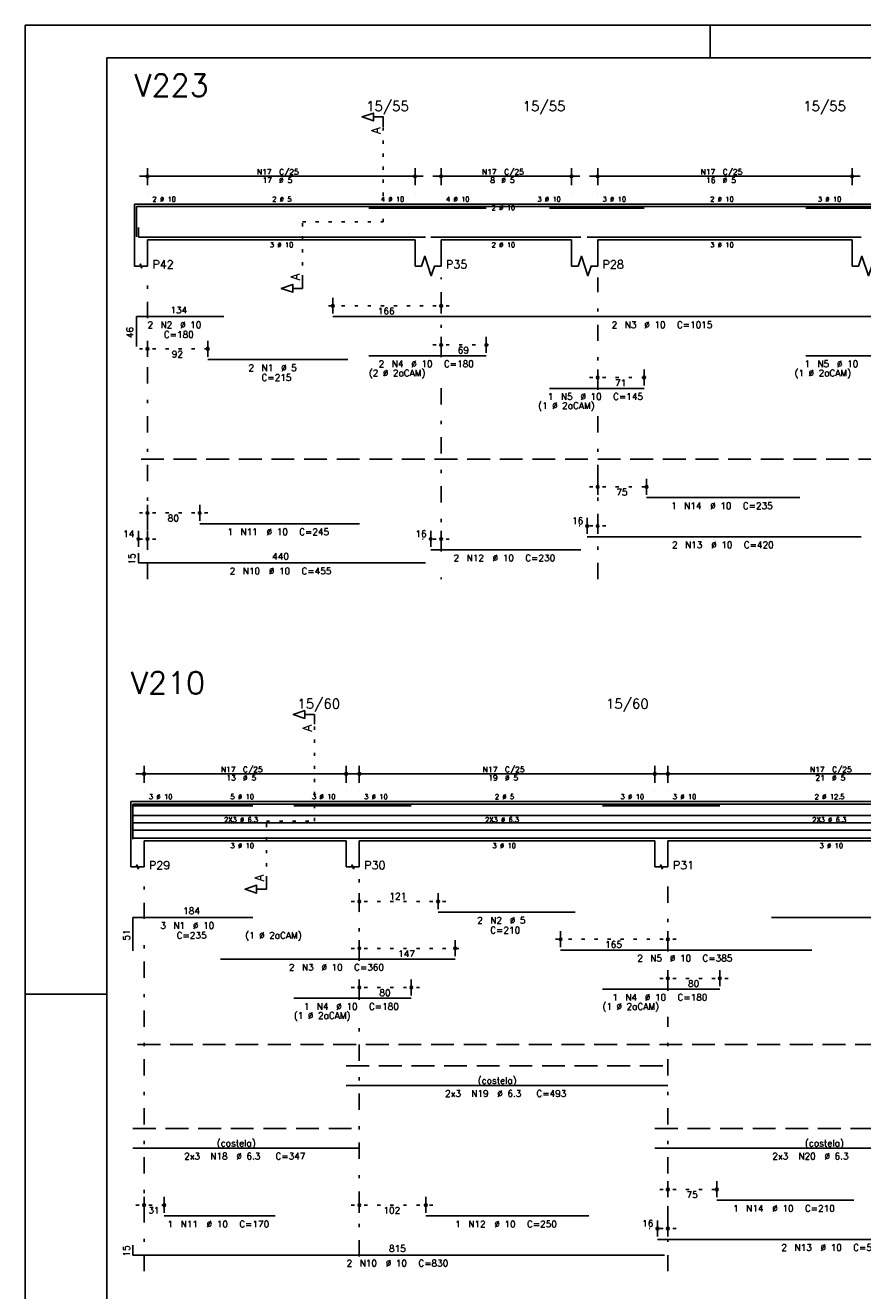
# Model space of a CAD drawing. Extents: x 0 to 84.1, y 0 to 59.4.
# Tile 2 of 6: x 0 to 25.7, y 20.6 to 59.4. Entities that reach past the tile are written whole.
import ezdxf

# ---------------------------------------------------------------- set-up
doc = ezdxf.new("R2010")
doc.units = 0
doc.header["$MEASUREMENT"] = 0
for name, pattern in [('ESTILO_TQS_0001', [1, 0.7, -0.3]), ('ESTILO_TQS_0002', [0.4, 0.1, -0.3]), ('ESTILO_TQS_0003', [1.5, 0.5, -0.4, 0.1, -0.5])]:
    doc.linetypes.add(name, pattern=pattern)
for name, color, linetype in [('1', 1, 'CONTINUOUS'), ('2', 2, 'CONTINUOUS'), ('4', 4, 'CONTINUOUS'), ('6', 6, 'CONTINUOUS'), ('7', 7, 'CONTINUOUS')]:
    doc.layers.add(name, color=color, linetype=linetype)
doc.styles.get("Standard").update_dxf_attribs({"font": 'ROMANS.SHX'})

msp = doc.modelspace()

# ---------------------------------------------------------------- linework, layer by layer
at = {"layer": '1', "linetype": 'ESTILO_TQS_0002'}
for p, q in [((10.972, 53.37), (10.972, 56.29)), ((8.497, 51.635), (8.497, 53.37)), ((8.497, 53.37), (10.972, 53.37)), ((12.997, 50.8), (9.176, 50.8)), ((3.497, 49.48), (5.842, 49.48)), ((12.497, 49.6), (14.382, 49.6)), ((17.297, 48.6), (19.22, 48.6)), ((17.297, 45.25), (19.297, 45.25)), ((3.497, 44.45), (5.597, 44.45)), ((17.797, 44.05), (16.977, 44.05)), ((3.997, 43.65), (3.217, 43.65)), ((12.997, 43.65), (12.177, 43.65)), ((8.865, 35), (8.865, 37.97)), ((7.39, 33.215), (7.39, 35)), ((7.39, 35), (8.865, 35)), ((9.99, 32.54), (12.903, 32.54)), ((9.99, 31.1), (13.43, 31.1)), ((19.95, 31.38), (16.16, 31.38)), ((9.99, 29.9), (12.084, 29.9)), ((19.45, 30.18), (21.544, 30.18)), ((19.45, 23.71), (21.45, 23.71)), ((3.39, 23.23), (4.51, 23.23)), ((9.99, 23.23), (12.53, 23.23)), ((19.95, 22.51), (19.13, 22.51))]:
    msp.add_line(p, q, dxfattribs=at)
at = {"layer": '1', "linetype": 'ESTILO_TQS_0001'}
for p, q in [((3.547, 46.095), (41.147, 46.095)), ((3.44, 28.155), (42.5, 28.155))]:
    msp.add_line(p, q, dxfattribs=at)
at = {"layer": '2', "linetype": 'Continuous'}
for p, q in [((84.1, 59.4), (0, 59.4)), ((0, 59.4), (0, 0)), ((21, 59.4), (21, 58.4)), ((3.497, 54.77), (12.197, 54.77)), ((3.747, 54.5), (3.747, 55.02)), ((11.947, 54.5), (11.947, 55.02)), ((12.497, 54.77), (16.997, 54.77)), ((12.747, 54.5), (12.747, 55.02)), ((16.747, 54.5), (16.747, 55.02)), ((17.297, 54.77), (25.597, 54.77)), ((17.547, 54.5), (17.547, 55.02)), ((25.347, 54.5), (25.347, 55.02)), ((3.747, 54.25), (3.747, 54.25)), ((11.947, 54.25), (11.947, 54.25)), ((12.747, 54.25), (12.747, 54.25)), ((16.747, 54.25), (16.747, 54.25)), ((17.547, 54.25), (17.547, 54.25)), ((25.347, 54.25), (25.347, 54.25)), ((3.347, 53.92), (3.347, 52.82)), ((3.347, 53.92), (3.747, 53.92)), ((3.747, 53.92), (11.947, 53.92)), ((11.947, 53.92), (12.747, 53.92)), ((12.747, 53.92), (16.747, 53.92)), ((16.747, 53.92), (17.547, 53.92)), ((17.547, 53.92), (25.347, 53.92)), ((25.347, 53.92), (26.147, 53.92)), ((3.347, 52.82), (3.347, 52.02)), ((3.747, 52.82), (11.947, 52.82)), ((3.747, 52.82), (3.747, 52.02)), ((11.947, 52.82), (11.947, 52.02)), ((12.747, 52.82), (16.747, 52.82)), ((12.747, 52.82), (12.747, 52.02)), ((16.747, 52.82), (16.747, 52.02)), ((17.547, 52.82), (25.347, 52.82)), ((17.547, 52.82), (17.547, 52.02)), ((25.347, 52.82), (25.347, 52.02)), ((9.426, 50.56), (9.426, 51.05)), ((12.747, 50.56), (12.747, 51.05)), ((9.426, 50.46), (9.426, 50.46)), ((12.747, 50.46), (12.747, 50.46)), ((3.747, 49.24), (3.747, 49.73)), ((5.592, 49.24), (5.592, 49.73)), ((12.747, 49.36), (12.747, 49.85)), ((14.132, 49.36), (14.132, 49.85)), ((3.747, 49.14), (3.747, 49.14)), ((5.592, 49.14), (5.592, 49.14)), ((12.747, 49.26), (12.747, 49.26)), ((14.132, 49.26), (14.132, 49.26)), ((17.547, 48.36), (17.547, 48.85)), ((18.97, 48.36), (18.97, 48.85)), ((17.547, 48.26), (17.547, 48.26)), ((18.97, 48.26), (18.97, 48.26)), ((17.547, 45.01), (17.547, 45.5)), ((19.047, 45.01), (19.047, 45.5)), ((3.747, 44.21), (3.747, 44.7)), ((5.347, 44.21), (5.347, 44.7)), ((17.547, 44.91), (17.547, 44.91)), ((19.047, 44.91), (19.047, 44.91)), ((17.227, 43.81), (17.227, 44.3)), ((17.547, 43.81), (17.547, 44.3)), ((3.467, 43.41), (3.467, 43.9)), ((3.747, 44.11), (3.747, 44.11)), ((3.747, 43.41), (3.747, 43.9)), ((5.347, 44.11), (5.347, 44.11)), ((12.427, 43.41), (12.427, 43.9)), ((12.747, 43.41), (12.747, 43.9)), ((17.227, 43.71), (17.227, 43.71)), ((17.547, 43.71), (17.547, 43.71)), ((3.467, 43.31), (3.467, 43.31)), ((3.747, 43.31), (3.747, 43.31)), ((12.427, 43.31), (12.427, 43.31)), ((12.747, 43.31), (12.747, 43.31)), ((3.64, 36.18), (3.64, 36.7)), ((9.84, 36.18), (9.84, 36.7)), ((10.24, 36.18), (10.24, 36.7)), ((19.3, 36.18), (19.3, 36.7)), ((19.7, 36.18), (19.7, 36.7)), ((3.39, 36.45), (10.09, 36.45)), ((9.99, 36.45), (19.55, 36.45)), ((19.45, 36.45), (30.15, 36.45)), ((3.64, 35.93), (3.64, 35.93)), ((9.84, 35.93), (9.84, 35.93)), ((10.24, 35.93), (10.24, 35.93)), ((19.3, 35.93), (19.3, 35.93)), ((19.7, 35.93), (19.7, 35.93)), ((3.24, 35.6), (3.24, 34.4)), ((3.24, 35.6), (3.64, 35.6)), ((3.64, 35.6), (9.84, 35.6)), ((9.84, 35.6), (10.24, 35.6)), ((10.24, 35.6), (19.3, 35.6)), ((19.3, 35.6), (19.7, 35.6)), ((19.7, 35.6), (29.9, 35.6)), ((3.24, 34.4), (3.24, 33.6)), ((3.64, 34.4), (9.84, 34.4)), ((3.64, 34.4), (3.64, 33.6)), ((9.84, 34.4), (9.84, 33.6)), ((10.24, 34.4), (19.3, 34.4)), ((10.24, 34.4), (10.24, 33.6)), ((19.3, 34.4), (19.3, 33.6)), ((19.7, 34.4), (29.9, 34.4)), ((19.7, 34.4), (19.7, 33.6)), ((10.24, 32.3), (10.24, 32.79)), ((12.653, 32.3), (12.653, 32.79)), ((10.24, 32.2), (10.24, 32.2)), ((12.653, 32.2), (12.653, 32.2)), ((16.41, 31.14), (16.41, 31.63)), ((19.7, 31.14), (19.7, 31.63)), ((10.24, 30.86), (10.24, 31.35)), ((13.18, 30.86), (13.18, 31.35)), ((16.41, 31.04), (16.41, 31.04)), ((19.7, 31.04), (19.7, 31.04)), ((10.24, 30.76), (10.24, 30.76)), ((13.18, 30.76), (13.18, 30.76)), ((19.7, 29.94), (19.7, 30.43)), ((21.294, 29.94), (21.294, 30.43)), ((10.24, 29.66), (10.24, 30.15)), ((11.834, 29.66), (11.834, 30.15)), ((0, 29.7), (0.5, 29.7)), ((0.5, 29.7), (1.5, 29.7)), ((1.5, 29.7), (2.5, 29.7)), ((10.24, 29.56), (10.24, 29.56)), ((11.834, 29.56), (11.834, 29.56)), ((19.7, 29.84), (19.7, 29.84)), ((21.294, 29.84), (21.294, 29.84)), ((19.7, 23.47), (19.7, 23.96)), ((21.2, 23.47), (21.2, 23.96)), ((3.64, 22.99), (3.64, 23.48)), ((4.26, 22.99), (4.26, 23.48)), ((10.24, 22.99), (10.24, 23.48)), ((12.28, 22.99), (12.28, 23.48)), ((19.7, 23.37), (19.7, 23.37)), ((21.2, 23.37), (21.2, 23.37)), ((3.64, 22.89), (3.64, 22.89)), ((4.26, 22.89), (4.26, 22.89)), ((10.24, 22.89), (10.24, 22.89)), ((12.28, 22.89), (12.28, 22.89)), ((19.38, 22.27), (19.38, 22.76)), ((19.7, 22.27), (19.7, 22.76)), ((19.38, 22.17), (19.38, 22.17)), ((19.7, 22.17), (19.7, 22.17))]:
    msp.add_line(p, q, dxfattribs=at)
at = {"layer": '2', "linetype": 'ESTILO_TQS_0003'}
for p, q in [((3.747, 50.422), (3.747, 51.67)), ((12.747, 49.222), (12.747, 51.67)), ((17.547, 48.222), (17.547, 51.67)), ((3.747, 42.42), (3.747, 49.618)), ((12.747, 43.272), (12.747, 48.418)), ((17.547, 42.42), (17.547, 47.418)), ((12.747, 42.42), (12.747, 42.468)), ((3.64, 32.002), (3.64, 33.3)), ((10.24, 30.722), (10.24, 33.3)), ((19.7, 31.002), (19.7, 33.3)), ((3.64, 21.2), (3.64, 31.198)), ((10.24, 29.522), (10.24, 29.918)), ((19.7, 29.802), (19.7, 30.198)), ((10.24, 21.652), (10.24, 28.718)), ((19.7, 21.2), (19.7, 28.998))]:
    msp.add_line(p, q, dxfattribs=at)
at = {"layer": '2', "linetype": 'Continuous'}
for points in [[(83.1, 1), (2.5, 1), (2.5, 58.4), (83.1, 58.4), (83.1, 1)], [(10.972, 56.29), (10.972, 56.59), (10.672, 56.59), (10.672, 56.47), (10.322, 56.59), (10.672, 56.71), (10.672, 56.59)], [(3.347, 52.02), (3.507, 52.02), (3.527, 52.08), (3.567, 51.96), (3.587, 52.02), (3.747, 52.02)], [(11.947, 52.02), (12.147, 52.02), (12.247, 52.32), (12.447, 51.72), (12.547, 52.02), (12.747, 52.02)], [(16.747, 52.02), (16.947, 52.02), (17.047, 52.32), (17.247, 51.72), (17.347, 52.02), (17.547, 52.02)], [(25.347, 52.02), (25.547, 52.02), (25.647, 52.32), (25.847, 51.72), (25.947, 52.02), (26.147, 52.02)], [(8.497, 51.635), (8.497, 51.335), (8.197, 51.335), (8.197, 51.215), (7.847, 51.335), (8.197, 51.455), (8.197, 51.335)], [(8.865, 37.97), (8.865, 38.27), (8.565, 38.27), (8.565, 38.15), (8.215, 38.27), (8.565, 38.39), (8.565, 38.27)], [(3.24, 33.6), (3.4, 33.6), (3.42, 33.66), (3.46, 33.54), (3.48, 33.6), (3.64, 33.6)], [(9.84, 33.6), (10, 33.6), (10.02, 33.66), (10.06, 33.54), (10.08, 33.6), (10.24, 33.6)], [(19.3, 33.6), (19.46, 33.6), (19.48, 33.66), (19.52, 33.54), (19.54, 33.6), (19.7, 33.6)], [(7.39, 33.215), (7.39, 32.915), (7.09, 32.915), (7.09, 32.795), (6.74, 32.915), (7.09, 33.035), (7.09, 32.915)]]:
    msp.add_lwpolyline(points, dxfattribs=at)
for centre, radius in [((3.747, 54.77), 0.0416), ((3.747, 54.77), 0.0208), ((11.947, 54.77), 0.0416), ((11.947, 54.77), 0.0208), ((12.747, 54.77), 0.0416), ((12.747, 54.77), 0.0208), ((16.747, 54.77), 0.0416), ((16.747, 54.77), 0.0208), ((17.547, 54.77), 0.0416), ((17.547, 54.77), 0.0208), ((25.347, 54.77), 0.0416), ((25.347, 54.77), 0.0208), ((9.426, 50.8), 0.04), ((12.747, 50.8), 0.04), ((9.426, 50.8), 0.02), ((12.747, 50.8), 0.02), ((3.747, 49.48), 0.04), ((3.747, 49.48), 0.02), ((5.592, 49.48), 0.04), ((5.592, 49.48), 0.02), ((12.747, 49.6), 0.04), ((12.747, 49.6), 0.02), ((14.132, 49.6), 0.04), ((14.132, 49.6), 0.02), ((17.547, 48.6), 0.04), ((17.547, 48.6), 0.02), ((18.97, 48.6), 0.04), ((18.97, 48.6), 0.02), ((17.547, 45.25), 0.04), ((17.547, 45.25), 0.02), ((19.047, 45.25), 0.04), ((19.047, 45.25), 0.02), ((3.747, 44.45), 0.04), ((3.747, 44.45), 0.02), ((5.347, 44.45), 0.04), ((5.347, 44.45), 0.02), ((17.227, 44.05), 0.04), ((17.227, 44.05), 0.02), ((17.547, 44.05), 0.04), ((17.547, 44.05), 0.02), ((3.467, 43.65), 0.04), ((3.467, 43.65), 0.02), ((3.747, 43.65), 0.04), ((3.747, 43.65), 0.02), ((12.427, 43.65), 0.04), ((12.427, 43.65), 0.02), ((12.747, 43.65), 0.04), ((12.747, 43.65), 0.02), ((3.64, 36.45), 0.0416), ((3.64, 36.45), 0.0208), ((9.84, 36.45), 0.0416), ((9.84, 36.45), 0.0208), ((10.24, 36.45), 0.0416), ((10.24, 36.45), 0.0208), ((19.3, 36.45), 0.0416), ((19.3, 36.45), 0.0208), ((19.7, 36.45), 0.0416), ((19.7, 36.45), 0.0208), ((10.24, 32.54), 0.04), ((10.24, 32.54), 0.02), ((12.653, 32.54), 0.04), ((12.653, 32.54), 0.02), ((10.24, 31.1), 0.04), ((10.24, 31.1), 0.02), ((13.18, 31.1), 0.04), ((13.18, 31.1), 0.02), ((16.41, 31.38), 0.04), ((16.41, 31.38), 0.02), ((19.7, 31.38), 0.04), ((19.7, 31.38), 0.02), ((10.24, 29.9), 0.04), ((10.24, 29.9), 0.02), ((11.834, 29.9), 0.04), ((11.834, 29.9), 0.02), ((19.7, 30.18), 0.04), ((19.7, 30.18), 0.02), ((21.294, 30.18), 0.04), ((21.294, 30.18), 0.02), ((19.7, 23.71), 0.04), ((19.7, 23.71), 0.02), ((21.2, 23.71), 0.04), ((21.2, 23.71), 0.02), ((3.64, 23.23), 0.04), ((3.64, 23.23), 0.02), ((4.26, 23.23), 0.04), ((4.26, 23.23), 0.02), ((10.24, 23.23), 0.04), ((10.24, 23.23), 0.02), ((12.28, 23.23), 0.04), ((12.28, 23.23), 0.02), ((19.38, 22.51), 0.04), ((19.38, 22.51), 0.02), ((19.7, 22.51), 0.04), ((19.7, 22.51), 0.02)]:
    msp.add_circle(centre, radius, dxfattribs=at)
at = {"layer": '4', "linetype": 'Continuous'}
for p, q in [((3.407, 52.92), (3.407, 53.84)), ((3.407, 53.84), (6.087, 53.84)), ((5.592, 53.84), (9.892, 53.84)), ((9.426, 53.84), (29.726, 53.84)), ((10.532, 53.79), (14.132, 53.79)), ((16.07, 53.79), (18.97, 53.79)), ((23.932, 53.79), (26.832, 53.79)), ((3.467, 53.2), (3.467, 52.9)), ((3.467, 52.9), (12.267, 52.9)), ((5.347, 52.9), (10.247, 52.9)), ((12.427, 52.9), (17.027, 52.9)), ((17.227, 52.9), (25.627, 52.9)), ((19.047, 52.9), (23.747, 52.9)), ((3.3, 34.5), (3.3, 35.52)), ((3.3, 35.52), (6.98, 35.52)), ((3.3, 34.45), (3.3, 35.47)), ((3.3, 35.47), (6.98, 35.47)), ((5.98, 35.52), (13.18, 35.52)), ((8.234, 35.47), (11.834, 35.47)), ((12.653, 35.52), (16.853, 35.52)), ((16.41, 35.52), (24.11, 35.52)), ((17.694, 35.47), (21.294, 35.47)), ((22.874, 35.52), (33.974, 35.52)), ((3.3, 35.179), (10.24, 35.179)), ((3.3, 34.954), (10.24, 34.954)), ((9.84, 35.179), (19.7, 35.179)), ((9.84, 34.954), (19.7, 34.954)), ((19.3, 35.179), (30.3, 35.179)), ((19.3, 34.954), (30.3, 34.954)), ((3.3, 34.78), (3.3, 34.48)), ((3.3, 34.729), (10.24, 34.729)), ((9.84, 34.729), (19.7, 34.729)), ((19.3, 34.729), (30.3, 34.729)), ((3.3, 34.48), (19.6, 34.48)), ((4.26, 34.48), (7.66, 34.48)), ((12.28, 34.48), (17.28, 34.48)), ((19.38, 34.48), (30.18, 34.48)), ((21.2, 34.48), (25.4, 34.48))]:
    msp.add_line(p, q, dxfattribs=at)
at = {"layer": '6', "linetype": 'Continuous'}
for p, q in [((3.407, 49.55), (3.407, 50.47)), ((3.407, 50.47), (6.087, 50.47)), ((9.426, 50.47), (29.726, 50.47)), ((10.532, 49.27), (14.132, 49.27)), ((23.932, 49.27), (26.832, 49.27)), ((5.592, 49.15), (9.892, 49.15)), ((16.07, 48.27), (18.97, 48.27)), ((19.047, 44.92), (23.747, 44.92)), ((5.347, 44.12), (10.247, 44.12)), ((17.227, 43.72), (25.627, 43.72)), ((3.467, 43.22), (3.467, 42.92)), ((12.427, 43.32), (17.027, 43.32)), ((3.467, 42.92), (12.267, 42.92)), ((12.653, 32.21), (16.853, 32.21)), ((3.3, 31.03), (3.3, 32.05)), ((3.3, 32.05), (6.98, 32.05)), ((22.874, 32.05), (33.974, 32.05)), ((16.41, 31.05), (24.11, 31.05)), ((5.98, 30.77), (13.18, 30.77)), ((8.234, 29.57), (11.834, 29.57)), ((17.694, 29.85), (21.294, 29.85)), ((9.84, 26.9), (19.7, 26.9)), ((3.3, 24.98), (10.24, 24.98)), ((19.3, 24.98), (30.3, 24.98)), ((21.2, 23.38), (25.4, 23.38)), ((4.26, 22.9), (7.66, 22.9)), ((12.28, 22.9), (17.28, 22.9)), ((19.38, 22.18), (30.18, 22.18)), ((3.3, 22), (3.3, 21.7)), ((3.3, 21.7), (19.6, 21.7))]:
    msp.add_line(p, q, dxfattribs=at)
at = {"layer": '6', "linetype": 'ESTILO_TQS_0001'}
for p, q in [((9.84, 27.5), (19.7, 27.5)), ((3.3, 25.58), (10.24, 25.58)), ((19.3, 25.58), (30.3, 25.58))]:
    msp.add_line(p, q, dxfattribs=at)

# ---------------------------------------------------------------- texts
at = {"layer": '2', "linetype": 'Continuous'}
for s, height, p in [('15/55', 0.3, (10.447, 56.77)), ('15/55', 0.3, (15.247, 56.77)), ('15/55', 0.3, (23.847, 56.77)), ('N17', 0.17, (7.099, 54.821)), ('17', 0.17, (7.269, 54.566)), ('C/25', 0.17, (7.779, 54.821)), ('%%c 5', 0.17, (7.779, 54.566)), ('N17', 0.17, (13.999, 54.821)), ('8', 0.17, (14.254, 54.566)), ('%%c 5', 0.17, (14.594, 54.566)), ('C/25', 0.17, (14.679, 54.821)), ('N17', 0.17, (20.699, 54.821)), ('16', 0.17, (20.869, 54.566)), ('C/25', 0.17, (21.379, 54.821)), ('%%c 5', 0.17, (21.379, 54.566)), ('2 %%c 10', 0.15, (3.897, 53.995)), ('2 %%c 5', 0.15, (7.572, 53.995)), ('4 %%c 10', 0.15, (10.897, 53.995)), ('4 %%c 10', 0.15, (12.897, 53.995)), ('3 %%c 10', 0.15, (15.697, 53.995)), ('3 %%c 10', 0.15, (17.697, 53.995)), ('2 %%c 10', 0.15, (20.997, 53.995)), ('3 %%c 10', 0.15, (24.297, 53.995)), ('2 %%c 10', 0.15, (14.297, 53.733)), ('3 %%c 10', 0.15, (7.497, 52.595)), ('2 %%c 10', 0.15, (14.297, 52.595)), ('3 %%c 10', 0.15, (20.997, 52.595)), ('P42', 0.25, (3.897, 51.945)), ('P35', 0.25, (12.897, 51.945)), ('P28', 0.25, (17.697, 51.945)), ('134', 0.2, (4.447, 50.57)), ('166', 0.2, (10.806, 50.54)), ('2', 0.2, (3.747, 50.12)), ('N2', 0.2, (4.147, 50.12)), ('%%c 10', 0.2, (4.747, 50.12)), ('2', 0.2, (17.976, 50.12)), ('N3', 0.2, (18.376, 50.12)), ('%%c 10', 0.2, (18.976, 50.12)), ('C=1015', 0.2, (19.976, 50.12)), ('C=180', 0.2, (4.247, 49.82)), ('92', 0.2, (4.489, 49.22)), ('69', 0.2, (13.259, 49.34)), ('2', 0.2, (6.842, 48.8)), ('N1', 0.2, (7.242, 48.8)), ('%%c 5', 0.2, (7.842, 48.8)), ('2', 0.2, (10.832, 48.92)), ('N4', 0.2, (11.232, 48.92)), ('%%c 10', 0.2, (11.832, 48.92)), ('C=180', 0.2, (12.832, 48.92)), ('1', 0.2, (23.882, 48.92)), ('N5', 0.2, (24.282, 48.92)), ('%%c 10', 0.2, (24.882, 48.92)), ('C=215', 0.2, (7.242, 48.5)), ('(2 %%c 2aCAM)', 0.2, (10.532, 48.64)), ('71', 0.2, (18.078, 48.34)), ('(1 %%c 2aCAM)', 0.2, (23.582, 48.64)), ('1', 0.2, (16.02, 47.92)), ('N5', 0.2, (16.42, 47.92)), ('%%c 10', 0.2, (17.02, 47.92)), ('C=145', 0.2, (18.02, 47.92)), ('(1 %%c 2aCAM)', 0.2, (15.72, 47.64)), ('75', 0.2, (18.117, 44.99)), ('1', 0.2, (19.797, 44.57)), ('N14', 0.2, (20.197, 44.57)), ('%%c 10', 0.2, (20.997, 44.57)), ('C=235', 0.2, (21.997, 44.57)), ('80', 0.2, (4.367, 44.19)), ('16', 0.2, (16.76, 44.11)), ('14', 0.2, (3, 43.71)), ('1', 0.2, (6.197, 43.77)), ('N11', 0.2, (6.597, 43.77)), ('%%c 10', 0.2, (7.397, 43.77)), ('C=245', 0.2, (8.397, 43.77)), ('16', 0.2, (11.96, 43.71)), ('2', 0.2, (19.827, 43.37)), ('N13', 0.2, (20.227, 43.37)), ('%%c 10', 0.2, (21.027, 43.37)), ('C=420', 0.2, (22.027, 43.37)), ('440', 0.2, (7.567, 43.02)), ('2', 0.2, (13.127, 42.97)), ('N12', 0.2, (13.527, 42.97)), ('%%c 10', 0.2, (14.327, 42.97)), ('C=230', 0.2, (15.327, 42.97)), ('2', 0.2, (6.267, 42.57)), ('N10', 0.2, (6.667, 42.57)), ('%%c 10', 0.2, (7.467, 42.57)), ('C=455', 0.2, (8.467, 42.57)), ('15/60', 0.3, (8.34, 38.45)), ('15/60', 0.3, (17.8, 38.45)), ('N17', 0.17, (5.992, 36.501)), ('C/25', 0.17, (6.672, 36.501)), ('N17', 0.17, (14.022, 36.501)), ('C/25', 0.17, (14.702, 36.501)), ('N17', 0.17, (24.052, 36.501)), ('C/25', 0.17, (24.732, 36.501)), ('13', 0.17, (6.162, 36.246)), ('%%c 5', 0.17, (6.672, 36.246)), ('19', 0.17, (14.192, 36.246)), ('%%c 5', 0.17, (14.702, 36.246)), ('21', 0.17, (24.222, 36.246)), ('%%c 5', 0.17, (24.732, 36.246)), ('3 %%c 10', 0.15, (3.79, 35.675)), ('5 %%c 10', 0.15, (6.29, 35.675)), ('3 %%c 10', 0.15, (8.79, 35.675)), ('3 %%c 10', 0.15, (10.39, 35.675)), ('2 %%c 5', 0.15, (14.395, 35.675)), ('3 %%c 10', 0.15, (18.25, 35.675)), ('3 %%c 10', 0.15, (19.85, 35.675)), ('2 %%c 12.5', 0.15, (24.2, 35.675)), ('2X3 %%c 6.3', 0.15, (6.095, 34.969)), ('2X3 %%c 6.3', 0.15, (14.095, 34.969)), ('2X3 %%c 6.3', 0.15, (24.125, 34.969)), ('3 %%c 10', 0.15, (6.29, 34.175)), ('3 %%c 10', 0.15, (14.32, 34.175)), ('3 %%c 10', 0.15, (24.35, 34.175)), ('P29', 0.25, (3.79, 33.525)), ('P30', 0.25, (10.39, 33.525)), ('P31', 0.25, (19.85, 33.525)), ('121', 0.2, (11.166, 32.6)), ('184', 0.2, (4.84, 32.15)), ('3', 0.2, (4.14, 31.7)), ('N1', 0.2, (4.54, 31.7)), ('%%c 10', 0.2, (5.14, 31.7)), ('2', 0.2, (13.853, 31.86)), ('N2', 0.2, (14.253, 31.86)), ('%%c 5', 0.2, (14.853, 31.86)), ('C=235', 0.2, (4.64, 31.4)), ('(1 %%c 2aCAM)', 0.2, (6.74, 31.4)), ('C=210', 0.2, (14.253, 31.56)), ('147', 0.2, (11.43, 30.84)), ('165', 0.2, (17.775, 31.12)), ('2', 0.2, (18.76, 30.7)), ('N5', 0.2, (19.16, 30.7)), ('%%c 10', 0.2, (19.76, 30.7)), ('C=385', 0.2, (20.76, 30.7)), ('2', 0.2, (8.08, 30.42)), ('N3', 0.2, (8.48, 30.42)), ('%%c 10', 0.2, (9.08, 30.42)), ('C=360', 0.2, (10.08, 30.42)), ('80', 0.2, (20.317, 29.92)), ('80', 0.2, (10.857, 29.64)), ('1', 0.2, (17.994, 29.5)), ('N4', 0.2, (18.394, 29.5)), ('%%c 10', 0.2, (18.994, 29.5)), ('C=180', 0.2, (19.994, 29.5)), ('(1 %%c 2aCAM)', 0.2, (8.234, 28.94)), ('1', 0.2, (8.534, 29.22)), ('N4', 0.2, (8.934, 29.22)), ('%%c 10', 0.2, (9.534, 29.22)), ('C=180', 0.2, (10.534, 29.22)), ('(1 %%c 2aCAM)', 0.2, (17.694, 29.22)), ('(costela)', 0.2, (13.87, 26.95)), ('2x3', 0.2, (12.87, 26.55)), ('N19', 0.2, (13.67, 26.55)), ('%%c 6.3', 0.2, (14.47, 26.55)), ('C=493', 0.2, (15.67, 26.55)), ('(costela)', 0.2, (5.87, 25.03)), ('(costela)', 0.2, (23.9, 25.03)), ('2x3', 0.2, (4.87, 24.63)), ('N18', 0.2, (5.67, 24.63)), ('%%c 6.3', 0.2, (6.47, 24.63)), ('C=347', 0.2, (7.67, 24.63)), ('2x3', 0.2, (22.9, 24.63)), ('N20', 0.2, (23.7, 24.63)), ('%%c 6.3', 0.2, (24.5, 24.63)), ('75', 0.2, (20.27, 23.45)), ('31', 0.2, (3.77, 22.97)), ('102', 0.2, (10.98, 22.97)), ('1', 0.2, (21.7, 23.03)), ('N14', 0.2, (22.1, 23.03)), ('%%c 10', 0.2, (22.9, 23.03)), ('C=210', 0.2, (23.9, 23.03)), ('1', 0.2, (4.36, 22.55)), ('N11', 0.2, (4.76, 22.55)), ('%%c 10', 0.2, (5.56, 22.55)), ('C=170', 0.2, (6.56, 22.55)), ('1', 0.2, (13.18, 22.55)), ('N12', 0.2, (13.58, 22.55)), ('%%c 10', 0.2, (14.38, 22.55)), ('C=250', 0.2, (15.38, 22.55)), ('16', 0.2, (18.913, 22.57)), ('815', 0.2, (11.15, 21.8)), ('2', 0.2, (23.18, 21.83)), ('N13', 0.2, (23.58, 21.83)), ('%%c 10', 0.2, (24.38, 21.83)), ('C=540', 0.2, (25.38, 21.83)), ('2', 0.2, (9.85, 21.35)), ('N10', 0.2, (10.25, 21.35)), ('%%c 10', 0.2, (11.05, 21.35)), ('C=830', 0.2, (12.05, 21.35))]:
    msp.add_text(s, height=height, dxfattribs=at).set_placement(p)
for s, height, p in [('A', 0.272, (10.89, 56.072)), ('A', 0.272, (8.415, 51.581)), ('46', 0.2, (3.307, 49.81)), ('15', 0.2, (3.367, 42.87)), ('A', 0.272, (8.783, 37.752)), ('A', 0.272, (7.308, 33.161)), ('51', 0.2, (3.2, 31.34)), ('15', 0.2, (3.2, 21.65))]:
    msp.add_text(s, height=height, rotation=90, dxfattribs=at).set_placement(p)
at = {"layer": '7', "linetype": 'Continuous'}
for s, p in [('V223', (3.347, 57.22)), ('V210', (3.24, 38.9))]:
    msp.add_text(s, height=0.68, dxfattribs=at).set_placement(p)

doc.saveas('drawing.dxf')
